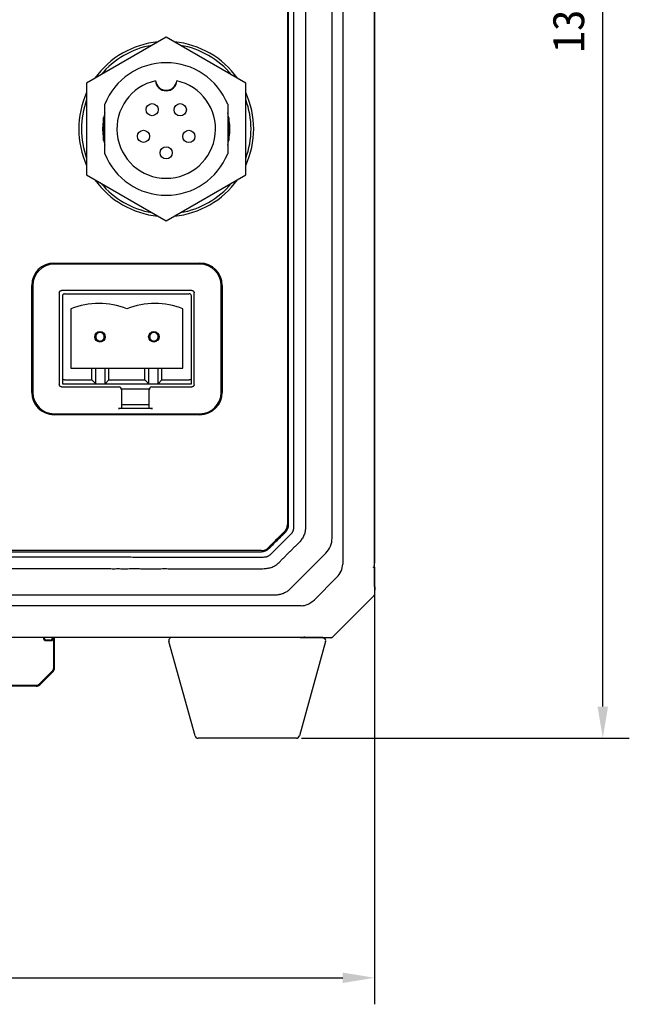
# Model space of a CAD drawing. Header units: millimetres. Extents: x 0 to 600, y 0 to 600.
# Tile 4 of 12: x 205 to 262, y 217 to 310. Entities that reach past the tile are written whole.
import ezdxf

# ---------------------------------------------------------------- set-up
doc = ezdxf.new("R2010")
doc.units = ezdxf.units.MM
doc.header["$LTSCALE"] = 39.111111
doc.header["$PDMODE"] = 3
doc.header["$PDSIZE"] = 8
doc.layers.get('0').update_dxf_attribs({"linetype": 'CONTINUOUS'})
doc.layers.get('Defpoints').update_dxf_attribs({"linetype": 'CONTINUOUS'})
for name, color, linetype in [('06_ALL_SURFS', 7, 'CONTINUOUS'), ('20_ALL_FEATURES', 7, 'CONTINUOUS'), ('51__DRAFT_DIMS', 7, 'CONTINUOUS')]:
    doc.layers.add(name, color=color, linetype=linetype)
doc.styles.get("Standard").update_dxf_attribs({"font": 'simfang.ttf'})
doc.dimstyles.new('DIMSTYLE_2', dxfattribs={"dimtxt": 10, "dimasz": 10, "dimexe": 5, "dimexo": 0.5, "dimgap": 2.5, "dimtad": 1, "dimdsep": 46, "dimtxsty": 'STANDARD', "dimblk": '_FILLED', "dimblk1": '_FILLED', "dimblk2": '_FILLED', "dimcen": 0.09, "dimclrt": 3, "dimazin": 2, "dimtp": 0.5, "dimtm": 0.5, "dimtfac": 1, "dimtofl": 0, "dimtmove": 0, "dimatfit": 3, "dimldrblk": '_FILLED', "dimfxl": 1, "dimtolj": 1, "dimarcsym": 0})

# ---------------------------------------------------------------- blocks, each defined once
blk = doc.blocks.new('_FILLED')
at = {"color": 0, "linetype": 'ByBlock'}
blk.add_solid([(0, 0), (-1, 0.165), (-1, -0.165)], dxfattribs=at)
blk = doc.blocks.new('*D14')
at = {"layer": '51__DRAFT_DIMS', "color": 0, "lineweight": -2}
for p, q in [((148.016, 258.535), (148.016, 217.305)), ((238.016, 258.535), (238.016, 217.305)), ((151.016, 219.805), (235.016, 219.805))]:
    blk.add_line(p, q, dxfattribs=at)
at = {"layer": 'Defpoints', "color": 0}
for p in [(148.016, 259.035), (238.016, 259.035), (238.016, 219.805)]:
    blk.add_point(p, dxfattribs=at)
at = {"layer": '51__DRAFT_DIMS', "color": 0, "linetype": 'ByBlock', "lineweight": -2, "xscale": 3, "yscale": 3, "zscale": 3, "rotation": 180}
blk.add_blockref('_FILLED', (148.016, 219.805), dxfattribs=at)
at = {"layer": '51__DRAFT_DIMS', "color": 0, "linetype": 'ByBlock', "lineweight": -2, "xscale": 3, "yscale": 3, "zscale": 3}
blk.add_blockref('_FILLED', (238.016, 219.805), dxfattribs=at)
at = {"layer": '51__DRAFT_DIMS', "color": 3, "insert": (193.016, 224.555), "char_height": 3, "attachment_point": 2, "line_spacing_factor": 0.9}
blk.add_mtext('\\A1;90{}{{\\H0.7x;}{}}', dxfattribs=at)
blk = doc.blocks.new('*D15')
at = {"layer": '51__DRAFT_DIMS', "color": 0, "lineweight": -2}
for p, q in [((231.367, 381.886), (262.047, 381.886)), ((259.547, 245.386), (259.547, 378.886)), ((231.149, 242.386), (262.047, 242.386))]:
    blk.add_line(p, q, dxfattribs=at)
at = {"layer": 'Defpoints', "color": 0}
for p in [(230.867, 381.886), (259.547, 381.886), (230.649, 242.386)]:
    blk.add_point(p, dxfattribs=at)
at = {"layer": '51__DRAFT_DIMS', "color": 0, "linetype": 'ByBlock', "lineweight": -2, "xscale": 3, "yscale": 3, "zscale": 3}
for p, rotation in [((259.547, 381.886), 90), ((259.547, 242.386), 270)]:
    blk.add_blockref('_FILLED', p, dxfattribs=dict(at, rotation=rotation))
at = {"layer": '51__DRAFT_DIMS', "color": 3, "insert": (254.797, 312.136), "char_height": 3, "attachment_point": 2, "rotation": 90, "line_spacing_factor": 0.9}
blk.add_mtext('\\A1;139.5{}{{\\H0.7x;}{}}', dxfattribs=at)

msp = doc.modelspace()

# ---------------------------------------------------------------- linework, layer by layer
at = {"layer": '06_ALL_SURFS', "color": 7}
for p, q in [((238.016, 256.76), (238.016, 377.012)), ((235.016, 374.97), (235.016, 258.801)), ((238.011, 374.869), (238.011, 258.902)), ((229.816, 371.226), (229.816, 262.536)), ((229.916, 262.542), (229.916, 371.226)), ((234.018, 261.264), (234.015, 316.884)), ((218.374, 308.502), (210.874, 304.172)), ((225.874, 304.172), (218.374, 308.502)), ((210.874, 304.172), (210.874, 295.512)), ((225.874, 295.512), (225.874, 304.172)), ((212.574, 297.514), (212.574, 302.171)), ((224.174, 302.171), (224.174, 297.514)), ((210.874, 295.512), (218.374, 291.182)), ((218.374, 291.182), (225.874, 295.512)), ((207.799, 287.199), (221.554, 287.199)), ((221.554, 287.099), (207.799, 287.099)), ((205.699, 274.999), (205.699, 285.099)), ((205.799, 285.099), (205.799, 274.999)), ((223.554, 274.999), (223.554, 285.099)), ((223.654, 285.099), (223.654, 274.999)), ((208.295, 284.403), (208.295, 275.737)), ((220.807, 284.603), (208.495, 284.603)), ((208.794, 284.299), (220.554, 284.299)), ((221.008, 284.405), (221.008, 284.399)), ((221.008, 275.744), (221.008, 284.399)), ((208.594, 284.099), (208.594, 275.799)), ((220.754, 275.799), (220.754, 284.099)), ((209.394, 282.899), (209.394, 277.299)), ((219.954, 277.299), (219.954, 282.899)), ((209.394, 277.299), (219.954, 277.299)), ((211.374, 276.199), (211.374, 277.299)), ((211.726, 275.799), (211.726, 277.299)), ((212.621, 275.799), (212.621, 277.299)), ((212.974, 276.199), (212.974, 277.299)), ((216.374, 276.199), (216.374, 277.299)), ((216.726, 275.799), (216.726, 277.299)), ((217.621, 275.799), (217.621, 277.299)), ((217.974, 276.199), (217.974, 277.299)), ((208.594, 275.799), (220.754, 275.799)), ((208.794, 276.199), (211.374, 276.199)), ((211.374, 276.199), (211.726, 275.799)), ((212.974, 276.199), (212.621, 275.799)), ((212.974, 276.199), (216.374, 276.199)), ((216.374, 276.199), (216.726, 275.799)), ((217.974, 276.199), (217.621, 275.799)), ((217.974, 276.199), (220.554, 276.199)), ((208.495, 275.537), (213.869, 275.537)), ((214.157, 275.327), (216.781, 275.327)), ((214.169, 275.244), (214.169, 273.55)), ((216.769, 273.55), (216.769, 275.244)), ((217.069, 275.537), (220.807, 275.537)), ((221.008, 275.744), (221.008, 275.744)), ((221.008, 275.744), (221.008, 275.737)), ((207.799, 272.999), (221.554, 272.999)), ((217.069, 273.494), (213.869, 273.494)), ((216.769, 273.821), (214.169, 273.821)), ((221.554, 272.899), (207.799, 272.899)), ((227.356, 260.086), (158.666, 260.086)), ((158.672, 259.986), (227.356, 259.986)), ((230.052, 256.468), (233.432, 259.849)), ((238.016, 259.035), (238.011, 259.035)), ((237.981, 258.561), (238.012, 258.783)), ((238.012, 258.788), (238.011, 258.902)), ((238.011, 258.724), (238.012, 258.771)), ((238.011, 256.748), (238.011, 258.669)), ((238.012, 258.771), (238.012, 258.788)), ((238.012, 258.785), (238.012, 258.785)), ((238.012, 258.785), (238.012, 258.783)), ((234.445, 257.557), (232.345, 255.457)), ((238.016, 257.086), (238.011, 257.086)), ((238.015, 256.761), (238.011, 256.764)), ((238.011, 256.736), (238.011, 256.748)), ((238.011, 256.725), (238.011, 256.736)), ((238.011, 256.717), (238.011, 256.725)), ((238.011, 256.712), (238.011, 256.717)), ((238.011, 256.709), (238.011, 256.712)), ((238.011, 256.706), (238.011, 256.709)), ((238.011, 256.704), (238.011, 256.706)), ((238.012, 256.701), (238.011, 256.704)), ((238.012, 256.699), (238.012, 256.701)), ((238.012, 256.698), (238.012, 256.699)), ((238.012, 256.696), (238.012, 256.698)), ((238.056, 256.671), (238.031, 255.989)), ((227.601, 255.884), (193.016, 255.886)), ((234.016, 251.886), (238.016, 255.886)), ((237.975, 255.851), (234.051, 251.927)), ((238.016, 255.886), (238.016, 255.917)), ((238.031, 255.996), (238.031, 255.989)), ((231.101, 254.886), (154.932, 254.886)), ((233.142, 251.886), (152.89, 251.886)), ((231, 251.891), (155.033, 251.891)), ((207.414, 251.655), (207.123, 251.655)), ((207.767, 249.038), (207.767, 251.886)), ((207.786, 251.886), (207.786, 249.03)), ((207.853, 249.029), (207.853, 251.886)), ((230.867, 251.886), (230.867, 251.891)), ((231, 251.891), (231.115, 251.89)), ((231.116, 251.89), (231.141, 251.89)), ((231.117, 251.89), (231.119, 251.89)), ((231.117, 251.89), (231.117, 251.89)), ((231.119, 251.89), (231.341, 251.921)), ((231.141, 251.89), (231.169, 251.89)), ((231.169, 251.89), (231.233, 251.891)), ((231.233, 251.891), (233.152, 251.891)), ((232.816, 251.886), (232.816, 251.891)), ((233.152, 251.891), (233.166, 251.891)), ((233.166, 251.891), (233.178, 251.891)), ((233.178, 251.891), (233.185, 251.891)), ((233.185, 251.891), (233.19, 251.891)), ((233.19, 251.891), (233.193, 251.891)), ((233.193, 251.891), (233.196, 251.891)), ((233.196, 251.891), (233.199, 251.891)), ((233.199, 251.891), (233.201, 251.89)), ((233.201, 251.89), (233.203, 251.89)), ((233.913, 251.871), (233.232, 251.846)), ((233.906, 251.871), (233.913, 251.871)), ((234.016, 251.886), (233.985, 251.886)), ((207.068, 251.601), (207.468, 251.601)), ((221.094, 242.605), (218.622, 251.505)), ((233.411, 251.505), (230.938, 242.605)), ((206.393, 247.498), (207.649, 248.755)), ((207.669, 248.747), (206.406, 247.485)), ((206.454, 247.437), (207.717, 248.701)), ((206.109, 247.381), (179.923, 247.381)), ((179.923, 247.362), (206.109, 247.362)), ((206.109, 247.294), (179.923, 247.294)), ((230.649, 242.386), (221.383, 242.386))]:
    msp.add_line(p, q, dxfattribs=at)
for points in [[(238.011, 258.669), (238.011, 258.692), (238.011, 258.7), (238.011, 258.707), (238.011, 258.716), (238.011, 258.724)], [(238.012, 256.695), (238.012, 256.695), (238.012, 256.695), (238.012, 256.695), (238.012, 256.695), (238.012, 256.695), (238.012, 256.695), (238.012, 256.696), (238.012, 256.696)], [(238.056, 256.671), (238.056, 256.676), (238.056, 256.681), (238.055, 256.687), (238.055, 256.692), (238.054, 256.698), (238.053, 256.703), (238.051, 256.708), (238.049, 256.713), (238.047, 256.718), (238.045, 256.723), (238.043, 256.728), (238.04, 256.733), (238.037, 256.737), (238.034, 256.741), (238.03, 256.746), (238.027, 256.75), (238.023, 256.754), (238.019, 256.757), (238.015, 256.761)], [(233.138, 251.891), (233.141, 251.887), (233.145, 251.882)], [(233.145, 251.882), (233.149, 251.878), (233.154, 251.874), (233.158, 251.87), (233.163, 251.867), (233.168, 251.863), (233.173, 251.86), (233.178, 251.858), (233.183, 251.855), (233.189, 251.853), (233.194, 251.851), (233.2, 251.849), (233.205, 251.848), (233.211, 251.847), (233.217, 251.846), (233.223, 251.846), (233.229, 251.846), (233.232, 251.846)], [(233.203, 251.89), (233.204, 251.89), (233.205, 251.89), (233.206, 251.89), (233.206, 251.89), (233.207, 251.89), (233.207, 251.89), (233.207, 251.89), (233.207, 251.89), (233.207, 251.89)]]:
    msp.add_lwpolyline(points, dxfattribs=at)
for centre, radius in [((217.055, 301.665), 0.575), ((219.7, 301.66), 0.575), ((216.232, 299.151), 0.575), ((220.512, 299.143), 0.575), ((218.369, 297.592), 0.575), ((212.134, 280.249), 0.5), ((217.214, 280.249), 0.5)]:
    msp.add_circle(centre, radius, dxfattribs=at)
for centre, radius, start, end in [((218.374, 299.842), 8.25, 95.4209, 144.5791), ((218.374, 299.842), 8.25, 35.4209, 84.5791), ((218.374, 299.842), 6.25, 21.87483, 158.12517), ((218.374, 299.842), 4.65, 102.34554, 77.65446), ((218.374, 304.492), 1, 186.17277, 353.82723), ((218.374, 299.842), 8.25, 155.4209, 204.5791), ((218.374, 299.842), 8.25, 335.4209, 24.5791), ((218.374, 299.842), 6.25, 201.87483, 338.12517), ((218.374, 299.842), 8.25, 215.4209, 264.5791), ((218.374, 299.842), 8.25, 275.4209, 324.5791), ((207.799, 285.099), 2.1, 90, 180), ((207.799, 285.099), 2, 90, 180), ((221.554, 285.099), 2.1, 0, 90), ((221.554, 285.099), 2, 0, 90), ((208.794, 284.099), 0.2, 90, 180), ((220.554, 284.099), 0.2, 0, 90), ((212.034, 276.18), 7.22, 68.5511, 111.4489), ((217.314, 276.18), 7.22, 68.5511, 111.4489), ((207.799, 274.999), 2.1, 180, 270), ((207.799, 274.999), 2, 180, 270), ((213.869, 275.244), 0.3, 0, 74.84433), ((217.069, 275.244), 0.3, 105.15569, 180), ((221.554, 274.999), 2.1, 270, 360), ((221.554, 274.999), 2, 270, 360), ((228.916, 262.536), 0.9, 312.65412, 360), ((228.916, 262.542), 1, 314.98064, 360), ((227.356, 260.986), 0.9, 270, 315.03631), ((227.356, 260.986), 1, 270, 315.08681), ((237.82, 256.006), 0.219, 313.22297, 314.99914), ((237.821, 256.005), 0.217, 314.99456, 322.59859), ((207.414, 251.953), 0.298, 269.99459, 346.87599), ((233.897, 252.081), 0.217, 307.40141, 315.00544), ((233.896, 252.082), 0.219, 315.00086, 316.77703), ((206.109, 247.782), 0.401, 270, 315), ((206.109, 247.782), 0.42, 270, 315), ((206.109, 247.782), 0.487, 270, 315), ((221.383, 242.686), 0.3, 195.52411, 270), ((230.649, 242.686), 0.3, 270, 344.47589)]:
    msp.add_arc(centre, radius, start, end, dxfattribs=at)
for centre, major_axis, ratio, start_param, end_param in [((208.794, 276.159), (0.2, 0), 0.2, 1.570796, 3.141593), ((220.554, 276.159), (0.2, 0), 0.2, 0, 1.570796), ((213.869, 273.55), (0.3, 0), 0.189448, -1.570796, 0), ((217.069, 273.55), (0.3, 0), 0.189448, -3.141593, -1.570796), ((232.188, 258.63), (-2.818, -0.342), 0.704519, 2.409293, 3.056327), ((231.272, 257.714), (-0.342, -2.818), 0.704519, 0.085265, 0.732299), ((207.069, 251.899), (-0.211, -0.211), 0.999695, -0.739752, 0.785246), ((207.123, 251.953), (0.211, 0.211), 0.999695, -3.698017, -2.356347), ((207.468, 251.899), (0.211, -0.211), 0.999695, -0.785248, 0.739752), ((207.366, 249.038), (0.37, -0.153), 0.999822, -0.392636, 0.392636), ((207.385, 249.03), (0.37, -0.153), 0.999822, -0.392636, 0.392636)]:
    msp.add_ellipse(centre, major_axis=major_axis, ratio=ratio, start_param=start_param, end_param=end_param, dxfattribs=at)
for points, knots in [([(158.431, 374.286), (158.37, 374.284), (158.278, 374.274), (158.16, 374.244), (158.074, 374.212), (157.992, 374.171), (157.915, 374.122), (157.842, 374.067), (157.75, 373.987), (157.644, 373.878), (157.516, 373.748), (157.388, 373.619), (157.26, 373.489), (157.132, 373.359), (157.004, 373.23), (156.875, 373.101), (156.703, 372.929), (156.531, 372.758), (156.358, 372.588), (156.228, 372.46), (156.098, 372.333), (155.99, 372.225), (155.906, 372.137), (155.825, 372.047), (155.75, 371.95), (155.693, 371.842), (155.66, 371.756), (155.636, 371.668), (155.616, 371.548), (155.614, 371.426), (155.615, 371.304), (155.615, 371.183), (155.614, 371.031), (155.614, 370.849), (155.615, 370.666), (155.615, 370.484), (155.615, 370.302), (155.615, 370.059), (155.615, 369.755), (155.615, 369.391), (155.615, 368.905), (155.615, 368.298), (155.615, 367.569), (155.615, 366.84), (155.615, 366.111), (155.615, 365.383), (155.615, 364.654), (155.615, 363.682), (155.615, 362.467), (155.615, 361.01), (155.615, 359.552), (155.615, 358.095), (155.615, 356.637), (155.615, 354.694), (155.615, 352.264), (155.616, 349.349), (155.616, 346.434), (155.616, 343.519), (155.616, 340.604), (155.616, 337.688), (155.616, 333.802), (155.617, 328.943), (155.617, 323.113), (155.617, 317.282), (155.617, 311.452), (155.617, 305.622), (155.616, 300.763), (155.616, 296.876), (155.616, 293.961), (155.616, 291.046), (155.615, 288.131), (155.615, 285.215), (155.614, 282.3), (155.614, 279.871), (155.613, 277.927), (155.613, 276.47), (155.613, 275.012), (155.612, 273.555), (155.612, 272.097), (155.611, 270.639), (155.611, 269.425), (155.611, 268.453), (155.611, 267.724), (155.61, 266.996), (155.61, 266.267), (155.61, 265.538), (155.61, 264.809), (155.609, 264.08), (155.609, 263.473), (155.609, 263.048), (155.609, 262.805), (155.609, 262.623), (155.609, 262.441), (155.615, 262.288), (155.628, 262.167), (155.645, 262.077), (155.67, 261.989), (155.706, 261.906), (155.751, 261.826), (155.821, 261.726), (155.923, 261.611), (156.032, 261.506), (156.12, 261.422), (156.207, 261.337), (156.314, 261.23), (156.442, 261.1), (156.572, 260.972), (156.701, 260.844), (156.83, 260.715), (156.959, 260.586), (157.087, 260.457), (157.215, 260.327), (157.343, 260.197), (157.471, 260.068), (157.599, 259.938), (157.727, 259.808), (157.84, 259.706), (157.938, 259.634), (158.016, 259.586), (158.099, 259.548), (158.186, 259.519), (158.276, 259.499), (158.397, 259.483), (158.549, 259.48), (158.731, 259.485), (158.913, 259.485), (159.156, 259.483), (159.46, 259.484), (159.824, 259.484), (160.189, 259.484), (160.553, 259.484), (160.918, 259.484), (161.282, 259.484), (161.646, 259.484), (162.132, 259.484), (162.74, 259.484), (163.468, 259.484), (164.197, 259.484), (165.169, 259.484), (166.383, 259.484), (167.841, 259.485), (169.299, 259.485), (170.756, 259.485), (172.7, 259.485), (175.129, 259.485), (178.044, 259.485), (180.959, 259.486), (183.875, 259.486), (186.79, 259.486), (189.705, 259.486), (193.592, 259.486), (197.479, 259.486), (201.366, 259.486), (204.281, 259.486), (207.196, 259.485), (210.111, 259.485), (212.54, 259.484), (214.484, 259.484), (215.941, 259.483), (217.399, 259.483), (218.857, 259.482), (220.314, 259.482), (221.529, 259.481), (222.501, 259.481), (223.229, 259.48), (223.958, 259.48), (224.687, 259.48), (225.294, 259.48), (225.78, 259.479), (226.145, 259.479), (226.509, 259.479), (226.813, 259.479), (227.056, 259.478), (227.299, 259.477), (227.481, 259.479), (227.602, 259.486)], [0, 0, 0, 0, 0.00098, 0.001471, 0.00196, 0.00245, 0.00294, 0.00343, 0.003918, 0.004896, 0.005873, 0.006849, 0.007825, 0.008802, 0.009778, 0.010755, 0.011731, 0.013684, 0.014661, 0.015638, 0.016613, 0.017589, 0.01808, 0.018571, 0.019547, 0.020036, 0.020527, 0.021018, 0.021508, 0.022484, 0.022974, 0.023462, 0.024438, 0.025415, 0.026391, 0.027368, 0.028344, 0.029321, 0.031274, 0.033227, 0.03518, 0.039086, 0.042992, 0.046898, 0.050804, 0.05471, 0.058616, 0.062522, 0.070334, 0.078146, 0.085958, 0.093771, 0.101583, 0.109395, 0.125019, 0.140643, 0.156267, 0.171891, 0.187516, 0.20314, 0.218764, 0.250012, 0.281261, 0.312509, 0.343757, 0.375006, 0.406254, 0.421878, 0.437503, 0.453127, 0.468751, 0.484375, 0.499999, 0.515623, 0.523436, 0.531248, 0.53906, 0.546872, 0.554684, 0.562496, 0.570308, 0.574214, 0.57812, 0.582026, 0.585932, 0.589838, 0.593744, 0.59765, 0.601556, 0.60351, 0.604486, 0.605463, 0.606438, 0.607417, 0.607908, 0.608398, 0.608886, 0.609373, 0.609863, 0.610356, 0.611336, 0.612312, 0.6128, 0.613288, 0.614265, 0.615242, 0.616218, 0.617194, 0.618171, 0.619148, 0.620124, 0.6211, 0.622077, 0.623054, 0.62403, 0.625006, 0.625985, 0.626476, 0.626965, 0.627453, 0.627942, 0.628433, 0.628925, 0.629902, 0.630878, 0.631855, 0.632831, 0.634784, 0.636737, 0.63869, 0.640644, 0.642597, 0.64455, 0.646503, 0.648456, 0.652362, 0.656268, 0.660174, 0.66408, 0.671892, 0.679704, 0.687516, 0.695328, 0.70314, 0.718764, 0.734389, 0.750013, 0.765637, 0.781261, 0.796885, 0.81251, 0.843758, 0.859382, 0.875006, 0.89063, 0.906255, 0.921879, 0.929691, 0.937503, 0.945315, 0.953127, 0.960939, 0.968751, 0.972657, 0.976563, 0.980469, 0.984376, 0.988282, 0.990235, 0.992188, 0.99414, 0.996094, 0.99707, 0.998047, 1, 1, 1, 1]), ([(227.602, 259.486), (227.632, 259.487), (227.693, 259.491), (227.784, 259.503), (227.872, 259.525), (227.957, 259.558), (228.039, 259.598), (228.117, 259.646), (228.189, 259.702), (228.255, 259.765), (228.32, 259.829), (228.406, 259.915), (228.513, 260.022), (228.642, 260.152), (228.77, 260.281), (228.899, 260.41), (229.07, 260.582), (229.285, 260.797), (229.5, 261.011), (229.673, 261.182), (229.803, 261.309), (229.933, 261.437), (230.061, 261.566), (230.166, 261.676), (230.244, 261.77), (230.296, 261.845), (230.336, 261.927), (230.369, 262.012), (230.391, 262.085), (230.404, 262.145), (230.412, 262.205), (230.416, 262.281), (230.418, 262.372), (230.418, 262.463), (230.418, 262.584), (230.418, 262.736), (230.418, 262.919), (230.418, 263.101), (230.418, 263.344), (230.418, 263.647), (230.418, 264.012), (230.418, 264.376), (230.418, 264.862), (230.418, 265.469), (230.418, 266.198), (230.418, 266.927), (230.418, 267.656), (230.418, 268.385), (230.418, 269.114), (230.418, 270.085), (230.418, 271.3), (230.418, 272.758), (230.418, 274.215), (230.418, 275.673), (230.418, 277.131), (230.417, 279.074), (230.417, 281.504), (230.417, 284.419), (230.417, 287.334), (230.417, 290.25), (230.417, 293.165), (230.416, 296.08), (230.416, 299.967), (230.416, 304.826), (230.416, 310.657), (230.416, 316.488), (230.416, 322.318), (230.416, 328.149), (230.416, 333.008), (230.416, 336.895), (230.417, 339.81), (230.417, 342.726), (230.417, 345.641), (230.418, 348.556), (230.418, 351.471), (230.419, 353.901), (230.419, 355.844), (230.42, 357.302), (230.42, 358.76), (230.42, 360.217), (230.421, 361.675), (230.421, 363.133), (230.421, 364.347), (230.422, 365.319), (230.422, 366.048), (230.422, 366.777), (230.422, 367.506), (230.423, 368.235), (230.423, 368.963), (230.423, 369.571), (230.423, 370.057), (230.423, 370.36), (230.424, 370.603), (230.424, 370.785), (230.424, 370.968), (230.424, 371.15), (230.422, 371.302), (230.419, 371.423), (230.413, 371.544), (230.399, 371.666), (230.362, 371.782), (230.314, 371.894), (230.258, 371.985), (230.201, 372.056), (230.161, 372.101), (230.086, 372.177), (229.979, 372.284), (229.849, 372.413), (229.72, 372.541), (229.591, 372.67), (229.462, 372.798), (229.29, 372.97), (229.075, 373.185), (228.818, 373.443), (228.605, 373.66), (228.456, 373.811), (228.37, 373.897), (228.305, 373.96), (228.239, 374.023), (228.171, 374.084), (228.097, 374.139), (227.993, 374.201), (227.85, 374.256), (227.7, 374.283), (227.578, 374.288), (227.487, 374.287), (227.396, 374.287), (227.275, 374.288), (227.123, 374.287), (226.941, 374.287), (226.758, 374.287), (226.515, 374.287), (226.212, 374.287), (225.847, 374.287), (225.483, 374.287), (225.119, 374.287), (224.754, 374.287), (224.39, 374.287), (223.904, 374.287), (223.296, 374.287), (222.568, 374.287), (221.839, 374.287), (220.867, 374.287), (219.652, 374.287), (218.195, 374.287), (216.737, 374.286), (215.279, 374.286), (213.336, 374.286), (210.906, 374.286), (207.991, 374.286), (205.076, 374.286), (202.16, 374.286), (199.245, 374.286), (196.33, 374.286), (193.414, 374.285), (190.499, 374.286), (187.584, 374.286), (184.668, 374.286), (181.753, 374.286), (178.838, 374.286), (175.922, 374.286), (173.007, 374.286), (170.578, 374.286), (168.634, 374.287), (167.176, 374.287), (165.719, 374.287), (164.504, 374.287), (163.532, 374.287), (162.803, 374.287), (162.075, 374.287), (161.346, 374.287), (160.738, 374.287), (160.253, 374.287), (159.888, 374.287), (159.584, 374.288), (159.342, 374.287), (159.159, 374.287), (158.977, 374.287), (158.734, 374.289), (158.552, 374.289), (158.431, 374.286)], [0, 0, 0, 0, 0.000488, 0.000977, 0.001465, 0.001954, 0.002442, 0.002931, 0.003419, 0.003907, 0.004396, 0.004884, 0.005861, 0.006837, 0.007814, 0.00879, 0.009767, 0.01172, 0.013673, 0.01465, 0.015626, 0.016603, 0.017579, 0.018556, 0.019045, 0.019533, 0.020021, 0.020511, 0.021, 0.021244, 0.021488, 0.021977, 0.022466, 0.022954, 0.023442, 0.024419, 0.025395, 0.026372, 0.027348, 0.029301, 0.031254, 0.033208, 0.035161, 0.039067, 0.042973, 0.046879, 0.050786, 0.054692, 0.058598, 0.062504, 0.070317, 0.078129, 0.085942, 0.093754, 0.101567, 0.109379, 0.125004, 0.140629, 0.156254, 0.171879, 0.187504, 0.203129, 0.218753, 0.250003, 0.281253, 0.312503, 0.343753, 0.375003, 0.406252, 0.421877, 0.437502, 0.453127, 0.468752, 0.484377, 0.500002, 0.515627, 0.523439, 0.531252, 0.539064, 0.546877, 0.554689, 0.562502, 0.570314, 0.57422, 0.578127, 0.582033, 0.585939, 0.589845, 0.593751, 0.597658, 0.599611, 0.601564, 0.602541, 0.603517, 0.604494, 0.60547, 0.606447, 0.606935, 0.607423, 0.608399, 0.608888, 0.609377, 0.610352, 0.610597, 0.610841, 0.611329, 0.612306, 0.613282, 0.614259, 0.615235, 0.616212, 0.617189, 0.619142, 0.621095, 0.623048, 0.624025, 0.624513, 0.625001, 0.62549, 0.625978, 0.626466, 0.626955, 0.627932, 0.628908, 0.629396, 0.629885, 0.630373, 0.630861, 0.631838, 0.632814, 0.633791, 0.634768, 0.636721, 0.638674, 0.640627, 0.64258, 0.644533, 0.646486, 0.648439, 0.652346, 0.656252, 0.660158, 0.664064, 0.671877, 0.679689, 0.687502, 0.695314, 0.703127, 0.718751, 0.734376, 0.750001, 0.765626, 0.781251, 0.796876, 0.812501, 0.828126, 0.843751, 0.859376, 0.875001, 0.890626, 0.90625, 0.921875, 0.9375, 0.945313, 0.953125, 0.960938, 0.96875, 0.972656, 0.976563, 0.980469, 0.984375, 0.988281, 0.990234, 0.992188, 0.994141, 0.995117, 0.996094, 0.99707, 0.998047, 1, 1, 1, 1]), ([(231.514, 316.884), (231.515, 314.61), (231.515, 310.061), (231.516, 304.375), (231.516, 299.827), (231.517, 296.415), (231.517, 293.004), (231.518, 289.592), (231.518, 286.181), (231.519, 282.769), (231.519, 279.926), (231.52, 277.652), (231.52, 275.946), (231.52, 274.24), (231.52, 272.534), (231.521, 270.829), (231.521, 269.407), (231.521, 268.27), (231.521, 267.417), (231.521, 266.564), (231.521, 265.854), (231.522, 265.285), (231.522, 264.859), (231.522, 264.432), (231.52, 264.006), (231.52, 263.65), (231.521, 263.366), (231.524, 263.082), (231.528, 262.726), (231.523, 262.442), (231.516, 262.3)], [0, 0, 0, 0, 0.125, 0.249999, 0.312499, 0.374999, 0.437499, 0.499999, 0.562499, 0.624999, 0.687499, 0.718749, 0.749998, 0.781248, 0.812498, 0.843748, 0.874998, 0.890623, 0.906248, 0.921873, 0.937498, 0.945311, 0.953123, 0.960936, 0.968747, 0.97656, 0.980467, 0.984374, 0.992189, 1, 1, 1, 1]), ([(208.295, 284.403), (208.295, 284.429), (208.305, 284.482), (208.35, 284.548), (208.416, 284.593), (208.469, 284.603), (208.495, 284.603)], [0, 0, 0, 0, 0.249659, 0.500219, 0.750645, 1, 1, 1, 1]), ([(220.807, 284.603), (220.833, 284.603), (220.886, 284.593), (220.953, 284.549), (220.997, 284.483), (221.007, 284.433), (221.008, 284.408)], [0, 0, 0, 0, 0.254365, 0.507817, 0.759364, 1, 1, 1, 1]), ([(212.534, 280.249), (212.534, 280.301), (212.518, 280.38), (212.469, 280.473), (212.401, 280.553), (212.29, 280.628), (212.133, 280.66), (211.977, 280.627), (211.865, 280.553), (211.798, 280.473), (211.761, 280.403), (211.739, 280.327), (211.734, 280.275), (211.734, 280.249)], [0, 0, 0, 0, 0.124629, 0.187374, 0.250032, 0.375021, 0.499782, 0.624485, 0.749525, 0.812135, 0.874795, 0.937593, 1, 1, 1, 1]), ([(217.614, 280.249), (217.614, 280.301), (217.598, 280.38), (217.549, 280.473), (217.481, 280.553), (217.37, 280.628), (217.213, 280.66), (217.057, 280.627), (216.945, 280.553), (216.878, 280.473), (216.841, 280.403), (216.819, 280.327), (216.814, 280.275), (216.814, 280.249)], [0, 0, 0, 0, 0.124629, 0.187374, 0.250032, 0.375021, 0.499782, 0.624485, 0.749525, 0.812135, 0.874795, 0.937593, 1, 1, 1, 1]), ([(211.734, 280.249), (211.734, 280.197), (211.749, 280.118), (211.798, 280.026), (211.866, 279.945), (211.977, 279.871), (212.134, 279.838), (212.29, 279.871), (212.402, 279.945), (212.469, 280.025), (212.506, 280.095), (212.528, 280.171), (212.534, 280.223), (212.534, 280.249)], [0, 0, 0, 0, 0.124629, 0.187374, 0.250032, 0.375021, 0.499782, 0.624485, 0.749525, 0.812135, 0.874795, 0.937593, 1, 1, 1, 1]), ([(216.814, 280.249), (216.814, 280.197), (216.829, 280.118), (216.878, 280.026), (216.946, 279.945), (217.057, 279.871), (217.214, 279.838), (217.37, 279.871), (217.482, 279.945), (217.549, 280.025), (217.586, 280.095), (217.608, 280.171), (217.614, 280.223), (217.614, 280.249)], [0, 0, 0, 0, 0.124629, 0.187374, 0.250032, 0.375021, 0.499782, 0.624485, 0.749525, 0.812135, 0.874795, 0.937593, 1, 1, 1, 1]), ([(208.495, 275.537), (208.469, 275.537), (208.416, 275.548), (208.35, 275.593), (208.305, 275.659), (208.295, 275.711), (208.295, 275.737)], [0, 0, 0, 0, 0.250514, 0.501481, 0.75184, 1, 1, 1, 1]), ([(213.869, 275.537), (213.887, 275.537), (213.917, 275.537), (213.947, 275.535), (213.96, 275.534)], [0, 0, 0, 0, 0.58533, 1, 1, 1, 1]), ([(216.978, 275.534), (216.991, 275.535), (217.021, 275.537), (217.051, 275.537), (217.069, 275.537)], [0, 0, 0, 0, 0.414511, 1, 1, 1, 1]), ([(221.008, 275.732), (221.008, 275.72), (221.005, 275.696), (220.99, 275.648), (220.953, 275.592), (220.886, 275.548), (220.833, 275.537), (220.807, 275.537)], [0, 0, 0, 0, 0.113407, 0.237043, 0.489106, 0.743959, 1, 1, 1, 1]), ([(229.526, 261.874), (229.503, 261.852), (229.407, 261.765), (229.247, 261.602), (229.058, 261.418), (228.887, 261.247), (228.733, 261.094), (228.593, 260.954), (228.466, 260.826), (228.35, 260.71), (228.245, 260.604), (228.15, 260.508), (228.067, 260.424), (228.016, 260.373), (227.993, 260.35)], [0, 0, 0, 0, 0.045822, 0.183228, 0.306334, 0.417113, 0.517272, 0.608301, 0.691538, 0.767473, 0.836247, 0.898166, 0.954693, 1, 1, 1, 1]), ([(228.064, 260.28), (228.099, 260.314), (228.504, 260.723), (229.016, 261.238), (229.507, 261.719), (229.617, 261.828), (229.623, 261.834)], [0, 0, 0, 0, 0.066211, 0.787491, 0.9876, 1, 1, 1, 1]), ([(231.516, 262.3), (231.513, 262.235), (231.505, 262.104), (231.485, 261.941), (231.459, 261.813), (231.425, 261.686), (231.369, 261.531), (231.283, 261.355), (231.177, 261.188), (231.058, 261.032), (230.973, 260.933), (230.93, 260.883)], [0, 0, 0, 0, 0.124995, 0.249968, 0.312396, 0.37487, 0.500022, 0.625272, 0.750216, 0.875102, 1, 1, 1, 1]), ([(233.432, 259.849), (233.617, 260.033), (233.913, 260.479), (234.02, 261.004), (234.018, 261.264)], [0, 0, 0, 0, 0.500012, 1, 1, 1, 1]), ([(229.016, 258.969), (229.099, 259.045), (229.218, 259.165), (229.375, 259.328), (229.493, 259.449), (229.611, 259.57), (229.77, 259.73), (229.93, 259.889), (230.09, 260.048), (230.21, 260.167), (230.331, 260.286), (230.453, 260.403), (230.575, 260.52), (230.738, 260.677), (230.856, 260.798), (230.93, 260.883)], [0, 0, 0, 0, 0.124982, 0.187509, 0.250017, 0.31251, 0.375, 0.499996, 0.562499, 0.625, 0.687493, 0.749979, 0.812478, 0.875009, 1, 1, 1, 1]), ([(193.016, 258.387), (193.377, 258.387), (193.917, 258.389), (194.638, 258.39), (195.178, 258.389), (195.718, 258.389), (196.259, 258.39), (196.799, 258.388), (197.34, 258.387), (197.88, 258.387), (198.42, 258.389), (198.961, 258.389), (199.681, 258.389), (200.582, 258.389), (201.663, 258.388), (202.564, 258.388), (203.284, 258.388), (203.824, 258.388), (204.365, 258.388), (204.905, 258.388), (205.446, 258.389), (205.986, 258.388), (206.526, 258.387), (207.067, 258.387), (207.607, 258.387), (208.148, 258.386), (208.598, 258.388), (208.958, 258.389), (209.319, 258.389), (209.679, 258.387), (210.039, 258.385), (210.399, 258.385), (210.85, 258.385), (211.3, 258.384), (211.66, 258.385), (211.931, 258.387), (212.201, 258.389), (212.561, 258.389), (212.921, 258.385), (213.282, 258.383), (213.552, 258.383), (213.822, 258.384), (214.182, 258.383), (214.543, 258.382), (214.903, 258.384), (215.173, 258.386), (215.443, 258.387), (215.713, 258.386), (215.984, 258.383), (216.344, 258.38), (216.704, 258.382), (217.064, 258.381), (217.335, 258.38), (217.605, 258.381), (217.875, 258.383), (218.145, 258.385), (218.415, 258.384), (218.686, 258.381), (219.046, 258.378), (219.406, 258.379), (219.766, 258.379), (220.037, 258.378), (220.307, 258.379), (220.577, 258.381), (220.847, 258.382), (221.117, 258.38), (221.388, 258.377), (221.658, 258.376), (221.928, 258.377), (222.198, 258.376), (222.468, 258.376), (222.739, 258.376), (223.009, 258.377), (223.369, 258.378), (223.819, 258.374), (224.36, 258.374), (224.9, 258.373), (225.441, 258.372), (225.981, 258.372), (226.521, 258.371), (227.062, 258.37), (227.422, 258.372), (227.602, 258.385)], [0, 0, 0, 0, 0.03125, 0.046875, 0.0625, 0.078125, 0.09375, 0.109375, 0.125, 0.140625, 0.15625, 0.171875, 0.1875, 0.21875, 0.25, 0.28125, 0.296875, 0.3125, 0.328125, 0.34375, 0.359375, 0.375, 0.390625, 0.40625, 0.421875, 0.4375, 0.453125, 0.460937, 0.46875, 0.484375, 0.492187, 0.5, 0.515625, 0.53125, 0.539062, 0.546875, 0.554687, 0.5625, 0.578125, 0.585937, 0.59375, 0.601562, 0.609375, 0.625, 0.632812, 0.640625, 0.648437, 0.65625, 0.664062, 0.671875, 0.6875, 0.695312, 0.703125, 0.710937, 0.71875, 0.726562, 0.734375, 0.742187, 0.75, 0.765625, 0.773437, 0.78125, 0.789062, 0.796875, 0.804687, 0.8125, 0.820312, 0.828125, 0.835937, 0.84375, 0.851562, 0.859375, 0.867187, 0.875, 0.890625, 0.90625, 0.921875, 0.9375, 0.953125, 0.96875, 0.984375, 1, 1, 1, 1]), ([(227.602, 258.385), (227.667, 258.39), (227.797, 258.401), (227.991, 258.428), (228.183, 258.47), (228.37, 258.532), (228.519, 258.6), (228.632, 258.665), (228.741, 258.738), (228.87, 258.838), (228.968, 258.925), (229.016, 258.969)], [0, 0, 0, 0, 0.12484, 0.24969, 0.37473, 0.500062, 0.625137, 0.687548, 0.749942, 0.874946, 1, 1, 1, 1]), ([(237.915, 258.507), (237.924, 258.51), (237.94, 258.517), (237.962, 258.53), (237.975, 258.545), (237.98, 258.556), (237.981, 258.561)], [0, 0, 0, 0, 0.326505, 0.602211, 0.830295, 1, 1, 1, 1]), ([(230.052, 256.468), (229.975, 256.392), (229.85, 256.286), (229.668, 256.166), (229.478, 256.061), (229.275, 255.98), (229.063, 255.931), (228.902, 255.907), (228.739, 255.892), (228.522, 255.882), (228.251, 255.88), (227.926, 255.885), (227.709, 255.886), (227.601, 255.884)], [0, 0, 0, 0, 0.12493, 0.187596, 0.250316, 0.375296, 0.437704, 0.500245, 0.562891, 0.625434, 0.750269, 0.875128, 1, 1, 1, 1]), ([(238.031, 255.989), (238.03, 255.969), (238.023, 255.928), (238.005, 255.89), (237.994, 255.873)], [0, 0, 0, 0, 0.492034, 1, 1, 1, 1]), ([(231.395, 251.987), (231.392, 251.978), (231.387, 251.965), (231.378, 251.95), (231.369, 251.938), (231.358, 251.927), (231.346, 251.922), (231.341, 251.921)], [0, 0, 0, 0, 0.327064, 0.470394, 0.599568, 0.824086, 1, 1, 1, 1]), ([(233.913, 251.871), (233.933, 251.872), (233.974, 251.879), (234.012, 251.897), (234.029, 251.908)], [0, 0, 0, 0, 0.492034, 1, 1, 1, 1]), ([(207.717, 248.701), (207.76, 248.743), (207.829, 248.847), (207.853, 248.968), (207.853, 249.029)], [0, 0, 0, 0, 0.5, 1, 1, 1, 1])]:
    msp.add_open_spline(points, degree=3, knots=knots, dxfattribs=at)
at = {"layer": '20_ALL_FEATURES', "color": 7}
for p, q in [((212.474, 298.751), (212.474, 300.933)), ((224.274, 300.933), (224.274, 298.751))]:
    msp.add_line(p, q, dxfattribs=at)
for centre, radius, start, end in [((218.374, 299.842), 8, 99.63587, 140.36413), ((218.374, 299.842), 8, 39.63587, 80.36413), ((218.374, 304.442), 1, 183.3519, 356.6481), ((218.374, 299.842), 8, 159.63587, 200.36413), ((218.374, 299.842), 8, 339.63587, 20.36413), ((218.374, 299.842), 6, 165.16489, 194.83511), ((218.374, 299.842), 6, 345.16489, 14.83511), ((218.374, 299.842), 8, 219.63587, 260.36413), ((218.374, 299.842), 8, 279.63587, 320.36413), ((218.911, 251.586), 0.3, 90, 195.52411), ((233.122, 251.586), 0.3, 344.47589, 60.75796)]:
    msp.add_arc(centre, radius, start, end, dxfattribs=at)

# ---------------------------------------------------------------- dimensions: what is measured, and where the dimension line sits
at = {"layer": '51__DRAFT_DIMS', "color": 4}
dim = msp.add_linear_dim(base=(259.547, 381.886), p1=(230.649, 242.386), p2=(230.867, 381.886), angle=90, text='139.5{}{{\\H0.7x;}{}}', dimstyle='DIMSTYLE_2', override={"dimtxt": 3, "dimasz": 3, "dimexe": 2.5, "dimgap": 0.75, "dimdec": 1, "dimtxsty": 'STANDARD'}, dxfattribs=at)
dim.commit()
dim.dimension.update_dxf_attribs({"geometry": '*D15', "text_midpoint": (259.547, 312.136), "dimtype": 160})
dim = msp.add_linear_dim(base=(238.016, 219.805), p1=(148.016, 259.035), p2=(238.016, 259.035), text='90{}{{\\H0.7x;}{}}', dimstyle='DIMSTYLE_2', override={"dimtxt": 3, "dimasz": 3, "dimexe": 2.5, "dimgap": 0.75, "dimdec": 1, "dimtxsty": 'STANDARD'}, dxfattribs=at)
dim.commit()
dim.dimension.update_dxf_attribs({"geometry": '*D14', "text_midpoint": (193.016, 219.805), "dimtype": 160})

doc.saveas('drawing.dxf')
